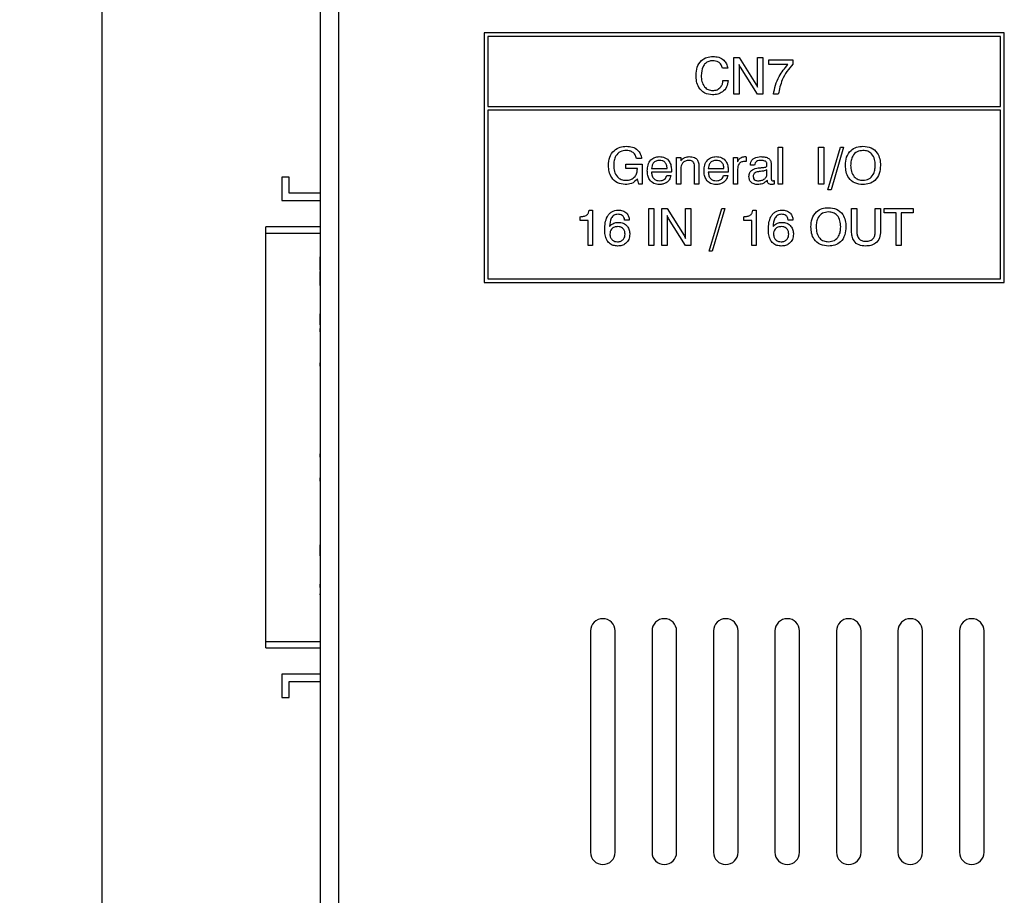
# Model space of a CAD drawing. Header units: millimetres. Extents: x 11 to 190, y 5 to 296.
# Tile 4 of 71: x 57 to 97, y 62 to 98. Entities that reach past the tile are written whole.
import ezdxf

# ---------------------------------------------------------------- set-up
doc = ezdxf.new("R2010")
doc.units = ezdxf.units.MM
doc.header["$PDSIZE"] = -1
doc.layers.add('標註文字', color=4, linetype='Continuous')
doc.styles.add('SLDTEXTSTYLE3', font='txt')
doc.dimstyles.new('SLDDIMSTYLE0', dxfattribs={"dimtxt": 2.5, "dimasz": 2.5, "dimexe": 0, "dimexo": 0.0625, "dimtad": 1, "dimlfac": 2, "dimrnd": 1e-09, "dimzin": 12, "dimdsep": 46, "dimtxsty": 'SLDTEXTSTYLE3', "dimsah": 1, "dimcen": 0.09, "dimadec": 0, "dimazin": 3, "dimtfac": 1, "dimtofl": 0, "dimtmove": 0, "dimatfit": 3, "dimfxl": 1, "dimfrac": 2, "dimtolj": 1, "dimtzin": 12, "dimarcsym": 0})

# ---------------------------------------------------------------- blocks, each defined once
blk = doc.blocks.new('_D')
at = {"layer": 'Defpoints', "color": 0, "transparency": 16777216}
for p in [(69.252, 156.957), (60.375, 51.957), (69.252, 51.957)]:
    blk.add_point(p, dxfattribs=at)
at = {"layer": '標註文字', "color": 0, "lineweight": -2, "transparency": 16777216}
for p, q in [((69.19, 156.957), (60.375, 156.957)), ((60.375, 154.457), (60.375, 54.457)), ((69.19, 51.957), (60.375, 51.957))]:
    blk.add_line(p, q, dxfattribs=at)
at = {"layer": '標註文字', "color": 0, "transparency": 16777216}
for points in [[(59.958, 154.457), (60.792, 154.457), (60.375, 156.957)], [(59.958, 54.457), (60.792, 54.457), (60.375, 51.957)]]:
    blk.add_solid(points, dxfattribs=at)
at = {"layer": '標註文字', "color": 0, "transparency": 16777216, "insert": (57.084, 104.457), "char_height": 2.5, "attachment_point": 2, "rotation": 90, "style": 'SLDTEXTSTYLE3'}
blk.add_mtext('\\A1;210', dxfattribs=at)

msp = doc.modelspace()

# ---------------------------------------------------------------- linework, layer by layer
for p, q in [((69.2524, 156.9574), (69.2524, 60.9574)), ((70.0024, 156.9574), (70.0024, 51.9574)), ((67.7024, 91.4074), (67.7024, 90.4574)), ((68.0024, 91.4074), (67.7024, 91.4074)), ((68.0024, 90.7574), (68.0024, 91.4074)), ((69.2524, 90.7574), (68.0024, 90.7574)), ((67.7024, 90.4574), (69.2524, 90.4574)), ((69.2524, 89.3897), (67.0524, 89.3897)), ((67.0524, 89.1397), (67.0524, 89.3897)), ((67.0524, 72.5251), (67.0524, 89.1397)), ((67.0524, 89.1397), (69.2524, 89.1397)), ((69.2474, 88.1792), (69.2474, 87.9338)), ((69.2474, 88.1792), (69.2524, 88.1792)), ((69.2474, 87.9338), (69.2524, 87.9338)), ((69.2474, 87.9338), (69.2474, 87.6281)), ((69.2474, 87.6281), (69.2524, 87.6281)), ((69.2474, 87.5985), (69.2524, 87.5985)), ((69.2474, 87.5705), (69.2474, 87.2612)), ((69.2474, 87.5705), (69.2524, 87.5705)), ((69.2474, 87.2612), (69.2474, 87.0093)), ((69.2474, 87.2612), (69.2524, 87.2612)), ((69.2474, 87.0093), (69.2524, 87.0093)), ((69.2474, 86.801), (69.2524, 86.801)), ((69.2474, 86.3691), (69.2524, 86.3691)), ((69.2474, 85.9356), (69.2524, 85.9356)), ((69.2474, 85.8487), (69.2524, 85.8487)), ((69.2474, 85.8487), (69.2474, 85.7113)), ((69.2474, 85.7113), (69.2524, 85.7113)), ((69.2474, 85.7113), (69.2474, 85.567)), ((69.2474, 85.567), (69.2524, 85.567)), ((69.2474, 85.567), (69.2474, 85.4068)), ((69.2474, 85.4068), (69.2524, 85.4068)), ((69.2474, 85.2625), (69.2524, 85.2625)), ((69.2474, 85.2625), (69.2474, 85.1183)), ((69.2474, 85.1183), (69.2524, 85.1183)), ((69.2474, 84.926), (69.2524, 84.926)), ((69.2474, 84.4941), (69.2524, 84.4941)), ((69.2474, 84.0606), (69.2524, 84.0606)), ((69.2474, 83.8683), (69.2524, 83.8683)), ((69.2474, 83.8683), (69.2474, 83.7306)), ((69.2474, 83.7306), (69.2524, 83.7306)), ((69.2474, 83.4376), (69.2524, 83.4376)), ((69.2474, 83.1552), (69.2524, 83.1552)), ((69.2474, 83.1151), (69.2524, 83.1151)), ((69.2474, 82.442), (69.2524, 82.442)), ((69.2474, 81.8674), (69.2524, 81.8674)), ((69.2474, 81.3683), (69.2524, 81.3683)), ((69.2474, 81.3523), (69.2524, 81.3523)), ((69.2474, 81.2241), (69.2524, 81.2241)), ((69.2474, 80.7921), (69.2524, 80.7921)), ((69.2474, 80.3587), (69.2524, 80.3587)), ((69.2474, 80.1664), (69.2524, 80.1664)), ((69.2474, 80.1664), (69.2474, 80.0287)), ((69.2474, 80.0287), (69.2524, 80.0287)), ((69.2474, 79.7357), (69.2524, 79.7357)), ((69.2474, 79.4532), (69.2524, 79.4532)), ((69.2474, 79.4132), (69.2524, 79.4132)), ((69.2474, 79.1888), (69.2524, 79.1888)), ((69.2474, 79.1888), (69.2474, 79.0511)), ((69.2474, 79.0511), (69.2524, 79.0511)), ((69.2474, 78.7581), (69.2524, 78.7581)), ((69.2474, 78.4757), (69.2524, 78.4757)), ((69.2474, 78.4356), (69.2524, 78.4356)), ((69.2474, 78.2593), (69.2524, 78.2593)), ((69.2474, 77.8519), (69.2524, 77.8519)), ((69.2474, 77.442), (69.2524, 77.442)), ((69.2474, 77.3138), (69.2524, 77.3138)), ((69.2474, 76.8972), (69.2524, 76.8972)), ((69.2474, 76.5125), (69.2524, 76.5125)), ((69.2474, 76.4577), (69.2524, 76.4577)), ((69.2474, 76.4577), (69.2474, 76.3202)), ((69.2474, 76.3202), (69.2524, 76.3202)), ((69.2474, 76.3202), (69.2474, 76.176)), ((69.2474, 76.176), (69.2524, 76.176)), ((69.2474, 76.176), (69.2474, 76.0157)), ((69.2474, 76.0157), (69.2524, 76.0157)), ((69.2474, 75.9196), (69.2524, 75.9196)), ((69.2474, 75.4877), (69.2524, 75.4877)), ((69.2474, 75.0542), (69.2524, 75.0542)), ((69.2474, 74.8619), (69.2524, 74.8619)), ((69.2474, 74.8619), (69.2474, 74.7224)), ((69.2474, 74.7224), (69.2524, 74.7224)), ((69.2474, 74.4693), (69.2524, 74.4693)), ((69.2474, 74.4292), (69.2524, 74.4292)), ((80.2524, 72.9574), (80.2524, 63.9574)), ((81.2524, 63.9574), (81.2524, 72.9574)), ((82.7524, 72.9574), (82.7524, 63.9574)), ((83.7524, 63.9574), (83.7524, 72.9574)), ((85.2524, 72.9574), (85.2524, 63.9574)), ((86.2524, 63.9574), (86.2524, 72.9574)), ((87.7524, 72.9574), (87.7524, 63.9574)), ((88.7524, 63.9574), (88.7524, 72.9574)), ((90.2524, 72.9574), (90.2524, 63.9574)), ((91.2524, 63.9574), (91.2524, 72.9574)), ((92.7524, 72.9574), (92.7524, 63.9574)), ((93.7524, 63.9574), (93.7524, 72.9574)), ((95.2524, 72.9574), (95.2524, 63.9574)), ((96.2524, 63.9574), (96.2524, 72.9574)), ((67.0524, 72.2751), (67.0524, 72.5251)), ((67.0524, 72.5251), (69.2524, 72.5251)), ((67.0524, 72.2751), (69.2524, 72.2751)), ((67.7024, 71.2074), (67.7024, 70.2574)), ((69.2524, 71.2074), (67.7024, 71.2074)), ((68.0024, 70.2574), (68.0024, 70.9074)), ((68.0024, 70.9074), (69.2524, 70.9074)), ((67.7024, 70.2574), (68.0024, 70.2574))]:
    msp.add_line(p, q)
for centre, start, end in [((80.7524, 72.9574), 0, 180), ((83.2524, 72.9574), 0, 180), ((85.7524, 72.9574), 0, 180), ((88.2524, 72.9574), 0, 180), ((90.7524, 72.9574), 0, 180), ((93.2524, 72.9574), 0, 180), ((95.7524, 72.9574), 0, 180), ((80.7524, 63.9574), 180, 0), ((83.2524, 63.9574), 180, 0), ((85.7524, 63.9574), 180, 0), ((88.2524, 63.9574), 180, 0), ((90.7524, 63.9574), 180, 0), ((93.2524, 63.9574), 180, 0), ((95.7524, 63.9574), 180, 0)]:
    msp.add_arc(centre, 0.5, start, end)
msp.add_open_spline([(69.2474, 74.4693), (69.2474, 74.4617), (69.2474, 74.4481), (69.2474, 74.435), (69.2474, 74.4292)], degree=3, knots=[0, 0, 0, 0, 0.5606208, 1, 1, 1, 1])
at = {"layer": '標註文字'}
for p, q in [((97.0774, 97.2824), (75.9274, 97.2824)), ((75.9274, 97.2824), (75.9274, 87.1324)), ((76.0774, 97.1324), (76.0774, 94.2824)), ((96.9274, 97.1324), (76.0774, 97.1324)), ((96.9274, 94.2824), (96.9274, 97.1324)), ((97.0774, 87.1324), (97.0774, 97.2824)), ((86.0794, 94.7824), (86.0794, 96.2824)), ((86.0794, 96.2824), (86.296, 96.2824)), ((86.296, 96.2824), (86.9769, 95.1929)), ((87.0409, 95.0667), (87.0409, 96.2824)), ((87.0409, 96.2824), (87.2524, 96.2824)), ((87.2524, 96.2824), (87.2524, 94.7824)), ((87.5024, 95.994), (87.5024, 96.1863)), ((87.5024, 96.1863), (88.4832, 96.1863)), ((88.4832, 96.1863), (88.4832, 96.0114)), ((85.8294, 95.8401), (85.6178, 95.8401)), ((86.2909, 95.9982), (86.2909, 94.7824)), ((87.0379, 94.7824), (86.3435, 95.8873)), ((88.278, 95.994), (87.5024, 95.994)), ((85.6371, 95.3401), (85.8486, 95.3401)), ((86.2909, 94.7824), (86.0794, 94.7824)), ((87.2524, 94.7824), (87.0379, 94.7824)), ((87.8871, 94.7824), (87.6947, 94.7824)), ((76.0774, 94.2824), (96.9274, 94.2824)), ((76.0774, 94.1324), (76.0774, 87.2824)), ((96.9274, 94.1324), (76.0774, 94.1324)), ((96.9274, 87.2824), (96.9274, 94.1324)), ((87.8871, 92.6324), (88.0601, 92.6324)), ((87.8871, 91.1324), (87.8871, 92.6324)), ((88.0601, 92.6324), (88.0601, 91.1324)), ((89.5217, 91.1324), (89.5217, 92.6324)), ((89.5217, 92.6324), (89.7332, 92.6324)), ((89.7332, 92.6324), (89.7332, 91.1324)), ((89.9063, 90.9016), (90.4114, 92.6324)), ((90.5409, 92.6324), (90.0307, 90.9016)), ((90.4114, 92.6324), (90.5409, 92.6324)), ((82.3294, 92.1709), (82.1178, 92.1709)), ((83.7524, 91.1324), (83.7524, 92.2093)), ((83.7524, 92.2093), (83.9177, 92.2093)), ((83.9177, 92.2093), (83.9177, 92.0705)), ((86.0601, 91.1324), (86.0601, 92.2093)), ((86.0601, 92.2093), (86.2275, 92.2093)), ((86.2275, 92.2093), (86.2275, 92.0309)), ((86.5794, 92.2427), (86.5794, 92.0534)), ((81.6872, 91.767), (81.6872, 91.9401)), ((81.6872, 91.9401), (82.3486, 91.9401)), ((82.1563, 91.767), (81.6872, 91.767)), ((82.1563, 91.7484), (82.1563, 91.767)), ((82.3486, 91.9401), (82.3486, 91.1324)), ((82.7332, 91.767), (83.3678, 91.767)), ((83.9255, 91.7577), (83.9255, 91.1324)), ((84.4832, 91.1324), (84.4832, 91.8079)), ((84.6563, 91.844), (84.6563, 91.1324)), ((85.0409, 91.767), (85.6755, 91.767)), ((86.2332, 91.7418), (86.2332, 91.1324)), ((86.7524, 91.9016), (86.7524, 91.9095)), ((86.9255, 91.9016), (86.7524, 91.9016)), ((87.4255, 91.5405), (87.4255, 91.7063)), ((87.5986, 91.9269), (87.5986, 91.3836)), ((82.2146, 91.1324), (82.1683, 91.3415)), ((83.537, 91.6132), (82.7341, 91.6132)), ((83.3486, 91.4786), (83.5217, 91.4786)), ((85.8447, 91.6132), (85.0418, 91.6132)), ((85.6563, 91.4786), (85.8294, 91.4786)), ((82.3486, 91.1324), (82.2146, 91.1324)), ((83.9255, 91.1324), (83.7524, 91.1324)), ((84.6563, 91.1324), (84.4832, 91.1324)), ((86.2332, 91.1324), (86.0601, 91.1324)), ((87.4414, 91.2754), (87.4414, 91.2821)), ((87.714, 91.2733), (87.714, 91.1285)), ((88.0601, 91.1324), (87.8871, 91.1324)), ((89.7332, 91.1324), (89.5217, 91.1324)), ((90.0307, 90.9016), (89.9063, 90.9016)), ((82.6178, 88.6324), (82.6178, 90.1324)), ((82.6178, 90.1324), (82.8294, 90.1324)), ((82.8294, 90.1324), (82.8294, 88.6324)), ((83.1563, 88.6324), (83.1563, 90.1324)), ((83.1563, 90.1324), (83.3729, 90.1324)), ((83.3729, 90.1324), (84.0538, 89.0429)), ((84.1178, 88.9167), (84.1178, 90.1324)), ((84.1178, 90.1324), (84.3294, 90.1324)), ((84.3294, 90.1324), (84.3294, 88.6324)), ((85.0794, 88.4016), (85.5845, 90.1324)), ((85.714, 90.1324), (85.2038, 88.4016)), ((85.5845, 90.1324), (85.714, 90.1324)), ((90.8678, 89.2144), (90.8678, 90.1324)), ((90.8678, 90.1324), (91.0794, 90.1324)), ((91.0794, 90.1324), (91.0794, 89.2123)), ((91.8294, 89.2123), (91.8294, 90.1324)), ((91.8294, 90.1324), (92.0409, 90.1324)), ((92.0409, 90.1324), (92.0409, 89.2144)), ((92.1947, 89.9593), (92.1947, 90.1324)), ((92.1947, 90.1324), (93.3678, 90.1324)), ((93.3678, 90.1324), (93.3678, 89.9593)), ((79.8294, 89.6516), (79.8294, 89.8055)), ((80.1999, 90.0747), (80.3294, 90.0747)), ((80.3294, 90.0747), (80.3294, 88.6324)), ((83.3678, 89.8482), (83.3678, 88.6324)), ((84.1148, 88.6324), (83.4204, 89.7373)), ((86.4832, 89.6516), (86.4832, 89.8055)), ((86.8537, 90.0747), (86.9832, 90.0747)), ((86.9832, 90.0747), (86.9832, 88.6324)), ((92.6755, 89.9593), (92.1947, 89.9593)), ((92.6755, 88.6324), (92.6755, 89.9593)), ((93.3678, 89.9593), (92.8871, 89.9593)), ((92.8871, 89.9593), (92.8871, 88.6324)), ((80.1563, 89.6516), (79.8294, 89.6516)), ((80.1563, 88.6324), (80.1563, 89.6516)), ((81.8294, 89.6709), (81.6371, 89.6709)), ((86.8101, 89.6516), (86.4832, 89.6516)), ((86.8101, 88.6324), (86.8101, 89.6516)), ((88.4832, 89.6709), (88.2909, 89.6709)), ((80.3294, 88.6324), (80.1563, 88.6324)), ((82.8294, 88.6324), (82.6178, 88.6324)), ((83.3678, 88.6324), (83.1563, 88.6324)), ((84.3294, 88.6324), (84.1148, 88.6324)), ((86.9832, 88.6324), (86.8101, 88.6324)), ((92.8871, 88.6324), (92.6755, 88.6324)), ((85.2038, 88.4016), (85.0794, 88.4016)), ((76.0774, 87.2824), (96.9274, 87.2824)), ((75.9274, 87.1324), (97.0774, 87.1324))]:
    msp.add_line(p, q, dxfattribs=at)
for points, knots in [([(84.5409, 95.5652), (84.5483, 95.6736), (84.5632, 95.8898), (84.7314, 96.1536), (84.9752, 96.3022), (85.1453, 96.3146), (85.2305, 96.3209)], [0, 0, 0, 0, 0.2805562, 0.5596713, 0.7795127, 1, 1, 1, 1]), ([(85.2173, 96.1478), (85.1631, 96.1438), (85.055, 96.1358), (84.9129, 96.0479), (84.7741, 95.8532), (84.7614, 95.669), (84.7524, 95.5399)], [0, 0, 0, 0, 0.1871345, 0.3737909, 0.5608506, 1, 1, 1, 1]), ([(85.6178, 95.8401), (85.6039, 95.8903), (85.576, 95.9906), (85.4347, 96.1256), (85.2997, 96.1394), (85.2173, 96.1478)], [0, 0, 0, 0, 0.2809599, 0.5610692, 1, 1, 1, 1]), ([(85.2305, 96.3209), (85.3101, 96.3155), (85.4691, 96.3047), (85.667, 96.1914), (85.7937, 96.0249), (85.8175, 95.9017), (85.8294, 95.8401)], [0, 0, 0, 0, 0.2804322, 0.5598716, 0.7797609, 1, 1, 1, 1]), ([(86.3435, 95.8873), (86.3323, 95.9073), (86.3123, 95.9431), (86.2974, 95.9813), (86.2909, 95.9982)], [0, 0, 0, 0, 0.5599377, 1, 1, 1, 1]), ([(87.6947, 94.7824), (87.7176, 94.908), (87.7634, 95.1593), (87.9425, 95.5833), (88.1508, 95.8382), (88.278, 95.994)], [0, 0, 0, 0, 0.2801969, 0.5603435, 1, 1, 1, 1]), ([(88.4832, 96.0114), (88.398, 95.9135), (88.2277, 95.7179), (87.9989, 95.3099), (87.9295, 94.9824), (87.8871, 94.7824)], [0, 0, 0, 0, 0.28029153, 0.56050927, 1, 1, 1, 1]), ([(85.2152, 94.7632), (85.1032, 94.775), (84.8796, 94.7987), (84.6508, 95.0345), (84.5531, 95.304), (84.545, 95.478), (84.5409, 95.5652)], [0, 0, 0, 0, 0.2794271, 0.5580263, 0.7787382, 1, 1, 1, 1]), ([(84.7524, 95.5399), (84.7569, 95.4597), (84.7658, 95.2996), (84.8665, 95.0953), (85.0291, 94.9561), (85.1558, 94.9429), (85.2191, 94.9363)], [0, 0, 0, 0, 0.28094079, 0.5606932, 0.78028191, 1, 1, 1, 1]), ([(85.8486, 95.3401), (85.8357, 95.2507), (85.81, 95.072), (85.6368, 94.8772), (85.4264, 94.7762), (85.2856, 94.7675), (85.2152, 94.7632)], [0, 0, 0, 0, 0.2798315, 0.5589253, 0.7792295, 1, 1, 1, 1]), ([(85.2191, 94.9363), (85.2801, 94.9418), (85.4019, 94.9528), (85.5421, 95.0598), (85.6211, 95.1974), (85.6317, 95.2925), (85.6371, 95.3401)], [0, 0, 0, 0, 0.2799749, 0.559244, 0.779377, 1, 1, 1, 1]), ([(86.9769, 95.1929), (86.9906, 95.1702), (87.0151, 95.1297), (87.033, 95.0859), (87.0409, 95.0667)], [0, 0, 0, 0, 0.5600539, 1, 1, 1, 1]), ([(80.9832, 91.8899), (80.991, 92.0034), (81.0064, 92.2298), (81.1875, 92.5039), (81.4461, 92.6524), (81.624, 92.6647), (81.7131, 92.6709)], [0, 0, 0, 0, 0.2805161, 0.5594886, 0.7793993, 1, 1, 1, 1]), ([(81.7065, 92.4978), (81.6214, 92.4896), (81.4518, 92.4733), (81.2757, 92.2963), (81.2039, 92.0909), (81.1978, 91.959), (81.1947, 91.8929)], [0, 0, 0, 0, 0.27965851, 0.55801096, 0.77870221, 1, 1, 1, 1]), ([(82.1178, 92.1709), (82.104, 92.2236), (82.0765, 92.3288), (81.964, 92.4381), (81.8338, 92.4908), (81.7489, 92.4955), (81.7065, 92.4978)], [0, 0, 0, 0, 0.2799392, 0.5590024, 0.7792865, 1, 1, 1, 1]), ([(81.7131, 92.6709), (81.7952, 92.6653), (81.9592, 92.6542), (82.1628, 92.5348), (82.2893, 92.3606), (82.316, 92.2342), (82.3294, 92.1709)], [0, 0, 0, 0, 0.2803724, 0.559606, 0.7795705, 1, 1, 1, 1]), ([(90.6178, 91.892), (90.6248, 92.0043), (90.6388, 92.2281), (90.8104, 92.5045), (91.0666, 92.6529), (91.2427, 92.6649), (91.3309, 92.6709)], [0, 0, 0, 0, 0.2806634, 0.5595965, 0.7794213, 1, 1, 1, 1]), ([(91.3309, 92.4978), (91.2468, 92.4887), (91.0788, 92.4706), (90.9092, 92.2911), (90.8382, 92.0882), (90.8323, 91.9575), (90.8294, 91.892)], [0, 0, 0, 0, 0.2793169, 0.5578736, 0.778674, 1, 1, 1, 1]), ([(91.3309, 92.6709), (91.4435, 92.6611), (91.6683, 92.6415), (91.9166, 92.4245), (92.0274, 92.1553), (92.0364, 91.9799), (92.0409, 91.892)], [0, 0, 0, 0, 0.2799515, 0.5584663, 0.7789161, 1, 1, 1, 1]), ([(91.8294, 91.892), (91.8248, 91.9751), (91.8158, 92.1407), (91.7084, 92.3541), (91.5273, 92.4818), (91.3964, 92.4925), (91.3309, 92.4978)], [0, 0, 0, 0, 0.2809426, 0.5602679, 0.779774, 1, 1, 1, 1]), ([(82.5601, 91.6691), (82.5646, 91.7494), (82.5735, 91.9095), (82.6826, 92.1133), (82.8594, 92.233), (82.9857, 92.2429), (83.049, 92.2478)], [0, 0, 0, 0, 0.28086554, 0.56010897, 0.77967991, 1, 1, 1, 1]), ([(83.0559, 92.094), (83.0075, 92.09), (82.9108, 92.0821), (82.8013, 91.9927), (82.7483, 91.8794), (82.7383, 91.8045), (82.7332, 91.767)], [0, 0, 0, 0, 0.2799455, 0.5583961, 0.778927, 1, 1, 1, 1]), ([(83.049, 92.2478), (83.1284, 92.241), (83.2868, 92.2275), (83.4588, 92.0706), (83.5321, 91.8798), (83.538, 91.7564), (83.5409, 91.6946)], [0, 0, 0, 0, 0.2799476, 0.5582714, 0.7787936, 1, 1, 1, 1]), ([(83.3678, 91.767), (83.3645, 91.8152), (83.358, 91.9111), (83.2817, 92.0288), (83.1691, 92.0872), (83.0937, 92.0917), (83.0559, 92.094)], [0, 0, 0, 0, 0.2806732, 0.5593502, 0.7792403, 1, 1, 1, 1]), ([(83.9177, 92.0705), (83.9417, 92.1005), (83.9898, 92.1604), (84.1096, 92.2337), (84.2087, 92.2425), (84.2693, 92.2478)], [0, 0, 0, 0, 0.28058853, 0.56078601, 1, 1, 1, 1]), ([(84.2581, 92.094), (84.2076, 92.0904), (84.1068, 92.0832), (83.9878, 91.9959), (83.9321, 91.8762), (83.9277, 91.7973), (83.9255, 91.7577)], [0, 0, 0, 0, 0.2804163, 0.5589097, 0.7790509, 1, 1, 1, 1]), ([(84.4832, 91.8079), (84.4827, 91.8819), (84.4821, 91.9744), (84.4117, 92.0569), (84.3471, 92.0889), (84.2937, 92.0919), (84.2581, 92.094)], [0, 0, 0, 0, 0.4986213, 0.6238522, 0.7492806, 1, 1, 1, 1]), ([(84.2693, 92.2478), (84.3419, 92.243), (84.4433, 92.2362), (84.5566, 92.1697), (84.591, 92.1244), (84.6082, 92.1018)], [0, 0, 0, 0, 0.5589656, 0.7795525, 1, 1, 1, 1]), ([(84.6082, 92.1018), (84.6264, 92.0554), (84.6591, 91.9723), (84.6571, 91.8833), (84.6563, 91.844)], [0, 0, 0, 0, 0.5575008, 1, 1, 1, 1]), ([(84.8678, 91.6691), (84.8723, 91.7494), (84.8812, 91.9095), (84.9903, 92.1133), (85.1671, 92.233), (85.2934, 92.2429), (85.3567, 92.2478)], [0, 0, 0, 0, 0.2808655, 0.560109, 0.7796799, 1, 1, 1, 1]), ([(85.3636, 92.094), (85.3152, 92.09), (85.2185, 92.0821), (85.109, 91.9927), (85.056, 91.8794), (85.0459, 91.8045), (85.0409, 91.767)], [0, 0, 0, 0, 0.2799455, 0.5583961, 0.778927, 1, 1, 1, 1]), ([(85.3567, 92.2478), (85.4361, 92.241), (85.5945, 92.2275), (85.7665, 92.0706), (85.8398, 91.8798), (85.8457, 91.7564), (85.8486, 91.6946)], [0, 0, 0, 0, 0.2799476, 0.5582714, 0.7787936, 1, 1, 1, 1]), ([(85.6755, 91.767), (85.6722, 91.8152), (85.6657, 91.9111), (85.5893, 92.0288), (85.4768, 92.0872), (85.4014, 92.0917), (85.3636, 92.094)], [0, 0, 0, 0, 0.2806732, 0.5593502, 0.7792403, 1, 1, 1, 1]), ([(86.2275, 92.0309), (86.2434, 92.0646), (86.2751, 92.1321), (86.3746, 92.2286), (86.4719, 92.2405), (86.5313, 92.2478)], [0, 0, 0, 0, 0.281482, 0.562056, 1, 1, 1, 1]), ([(86.5313, 92.2478), (86.5404, 92.248), (86.5567, 92.2485), (86.5724, 92.2445), (86.5794, 92.2427)], [0, 0, 0, 0, 0.5606208, 1, 1, 1, 1]), ([(86.7524, 91.9095), (86.7553, 91.948), (86.7611, 92.0249), (86.823, 92.1259), (86.9576, 92.2296), (87.0887, 92.2403), (87.1806, 92.2478)], [0, 0, 0, 0, 0.1872373, 0.3740839, 0.5612417, 1, 1, 1, 1]), ([(87.1821, 92.094), (87.1194, 92.0905), (87.0408, 92.0861), (86.9685, 92.0291), (86.9327, 91.9786), (86.9284, 91.9324), (86.9255, 91.9016)], [0, 0, 0, 0, 0.4986761, 0.6244276, 0.7500478, 1, 1, 1, 1]), ([(87.1806, 92.2478), (87.2368, 92.2457), (87.3489, 92.2415), (87.5027, 92.186), (87.5899, 92.0604), (87.5957, 91.9715), (87.5986, 91.9269)], [0, 0, 0, 0, 0.2814104, 0.5607812, 0.7795985, 1, 1, 1, 1]), ([(87.4273, 91.9368), (87.4264, 91.9505), (87.4247, 91.978), (87.4083, 92.0167), (87.38, 92.0474), (87.3081, 92.0891), (87.2381, 92.0918), (87.1821, 92.094)], [0, 0, 0, 0, 0.12532507, 0.25052201, 0.37567535, 0.50103047, 1, 1, 1, 1]), ([(81.6641, 91.1132), (81.5549, 91.126), (81.3364, 91.1517), (81.1095, 91.3756), (80.9974, 91.6338), (80.988, 91.8045), (80.9832, 91.8899)], [0, 0, 0, 0, 0.2792691, 0.5584212, 0.7789633, 1, 1, 1, 1]), ([(81.1947, 91.8929), (81.1991, 91.8098), (81.2079, 91.6439), (81.317, 91.4314), (81.4973, 91.3025), (81.6283, 91.2917), (81.6938, 91.2863)], [0, 0, 0, 0, 0.2809606, 0.56031281, 0.77984558, 1, 1, 1, 1]), ([(81.6938, 91.2863), (81.7632, 91.292), (81.9017, 91.3034), (82.0623, 91.4249), (82.1457, 91.5855), (82.1528, 91.6941), (82.1563, 91.7484)], [0, 0, 0, 0, 0.2802007, 0.5591685, 0.7792493, 1, 1, 1, 1]), ([(83.5409, 91.6946), (83.5411, 91.6794), (83.5415, 91.6521), (83.5384, 91.6251), (83.537, 91.6132)], [0, 0, 0, 0, 0.5601637, 1, 1, 1, 1]), ([(85.8486, 91.6946), (85.8488, 91.6794), (85.8492, 91.6521), (85.8461, 91.6251), (85.8447, 91.6132)], [0, 0, 0, 0, 0.5601637, 1, 1, 1, 1]), ([(86.5352, 92.0555), (86.4884, 92.0524), (86.3952, 92.0463), (86.286, 91.9634), (86.2385, 91.8512), (86.235, 91.7783), (86.2332, 91.7418)], [0, 0, 0, 0, 0.2805484, 0.5586388, 0.7788693, 1, 1, 1, 1]), ([(86.5794, 92.0534), (86.5711, 92.0543), (86.5565, 92.0559), (86.5417, 92.0556), (86.5352, 92.0555)], [0, 0, 0, 0, 0.5597857, 1, 1, 1, 1]), ([(86.6947, 91.4425), (86.6999, 91.4966), (86.7102, 91.6044), (86.8555, 91.7471), (86.9917, 91.7714), (87.0752, 91.7863)], [0, 0, 0, 0, 0.2801349, 0.5590752, 1, 1, 1, 1]), ([(87.0752, 91.7863), (87.0993, 91.7887), (87.1424, 91.793), (87.1854, 91.7977), (87.2044, 91.7998)], [0, 0, 0, 0, 0.5599988, 1, 1, 1, 1]), ([(87.4255, 91.7063), (87.3776, 91.69), (87.292, 91.6607), (87.2022, 91.65), (87.1626, 91.6453)], [0, 0, 0, 0, 0.5593166, 1, 1, 1, 1]), ([(87.2044, 91.7998), (87.2366, 91.8026), (87.2942, 91.8076), (87.3506, 91.8201), (87.3753, 91.8256)], [0, 0, 0, 0, 0.56044169, 1, 1, 1, 1]), ([(87.3753, 91.8256), (87.3831, 91.8288), (87.3985, 91.8351), (87.4184, 91.8524), (87.4268, 91.8891), (87.4271, 91.9171), (87.4273, 91.9368)], [0, 0, 0, 0, 0.1867661, 0.3725942, 0.5589868, 1, 1, 1, 1]), ([(91.3309, 91.1132), (91.2181, 91.1231), (90.993, 91.1428), (90.744, 91.3592), (90.6318, 91.6284), (90.6225, 91.8041), (90.6178, 91.892)], [0, 0, 0, 0, 0.279978, 0.5585458, 0.7789317, 1, 1, 1, 1]), ([(90.8294, 91.892), (90.8339, 91.8087), (90.843, 91.6427), (90.9527, 91.43), (91.1339, 91.3018), (91.2651, 91.2914), (91.3309, 91.2863)], [0, 0, 0, 0, 0.2809194, 0.560214, 0.7797421, 1, 1, 1, 1]), ([(91.3309, 91.2863), (91.4147, 91.2954), (91.5823, 91.3138), (91.7504, 91.494), (91.8204, 91.6964), (91.8264, 91.8268), (91.8294, 91.892)], [0, 0, 0, 0, 0.2792773, 0.5578606, 0.7786684, 1, 1, 1, 1]), ([(92.0409, 91.892), (92.0338, 91.78), (92.0197, 91.5568), (91.8501, 91.2801), (91.5945, 91.1314), (91.4189, 91.1193), (91.3309, 91.1132)], [0, 0, 0, 0, 0.2806788, 0.5596167, 0.7794083, 1, 1, 1, 1]), ([(82.1683, 91.3415), (82.0881, 91.2665), (81.9445, 91.1321), (81.75, 91.119), (81.6641, 91.1132)], [0, 0, 0, 0, 0.5581977, 1, 1, 1, 1]), ([(83.0469, 91.1132), (82.9681, 91.1211), (82.8107, 91.137), (82.645, 91.2971), (82.5694, 91.485), (82.5632, 91.6077), (82.5601, 91.6691)], [0, 0, 0, 0, 0.2795804, 0.5583186, 0.7788834, 1, 1, 1, 1]), ([(82.7341, 91.6132), (82.7381, 91.5628), (82.7462, 91.4624), (82.8247, 91.339), (82.9411, 91.2745), (83.0202, 91.2695), (83.0598, 91.267)], [0, 0, 0, 0, 0.2806679, 0.5595209, 0.7793716, 1, 1, 1, 1]), ([(83.5217, 91.4786), (83.505, 91.4189), (83.4717, 91.2996), (83.3393, 91.1806), (83.1917, 91.1211), (83.0952, 91.1158), (83.0469, 91.1132)], [0, 0, 0, 0, 0.2796217, 0.5589318, 0.7792497, 1, 1, 1, 1]), ([(83.0598, 91.267), (83.0964, 91.2693), (83.1695, 91.2739), (83.262, 91.3226), (83.3243, 91.3956), (83.3405, 91.4509), (83.3486, 91.4786)], [0, 0, 0, 0, 0.28028514, 0.55970932, 0.77969695, 1, 1, 1, 1]), ([(85.3546, 91.1132), (85.2758, 91.1211), (85.1184, 91.137), (84.9527, 91.2971), (84.8771, 91.485), (84.8709, 91.6077), (84.8678, 91.6691)], [0, 0, 0, 0, 0.2795804, 0.5583186, 0.7788834, 1, 1, 1, 1]), ([(85.0418, 91.6132), (85.0458, 91.5628), (85.0539, 91.4624), (85.1324, 91.339), (85.2488, 91.2745), (85.3279, 91.2695), (85.3675, 91.267)], [0, 0, 0, 0, 0.2806679, 0.5595209, 0.7793716, 1, 1, 1, 1]), ([(85.8294, 91.4786), (85.8127, 91.4189), (85.7794, 91.2996), (85.647, 91.1806), (85.4994, 91.1211), (85.4029, 91.1158), (85.3546, 91.1132)], [0, 0, 0, 0, 0.2796217, 0.5589318, 0.7792497, 1, 1, 1, 1]), ([(85.3675, 91.267), (85.4041, 91.2693), (85.4772, 91.2739), (85.5697, 91.3226), (85.632, 91.3956), (85.6482, 91.4509), (85.6563, 91.4786)], [0, 0, 0, 0, 0.2802851, 0.5597093, 0.779697, 1, 1, 1, 1]), ([(87.0523, 91.1132), (87.0006, 91.1165), (86.8976, 91.1231), (86.7706, 91.2026), (86.7029, 91.3209), (86.6975, 91.4019), (86.6947, 91.4425)], [0, 0, 0, 0, 0.2806313, 0.5595202, 0.7793791, 1, 1, 1, 1]), ([(87.0637, 91.6324), (87.0359, 91.6268), (86.9804, 91.6157), (86.9081, 91.5763), (86.8716, 91.5094), (86.8691, 91.4646), (86.8678, 91.4422)], [0, 0, 0, 0, 0.280926, 0.5600866, 0.7795002, 1, 1, 1, 1]), ([(86.8678, 91.4422), (86.8704, 91.4132), (86.8755, 91.3554), (86.9524, 91.2762), (87.0275, 91.2705), (87.0734, 91.267)], [0, 0, 0, 0, 0.2807914, 0.5603123, 1, 1, 1, 1]), ([(87.1626, 91.6453), (87.1441, 91.6431), (87.1111, 91.6391), (87.0782, 91.6345), (87.0637, 91.6324)], [0, 0, 0, 0, 0.5599935, 1, 1, 1, 1]), ([(87.0734, 91.267), (87.12, 91.27), (87.2132, 91.276), (87.3304, 91.337), (87.4127, 91.4301), (87.4213, 91.5037), (87.4255, 91.5405)], [0, 0, 0, 0, 0.2808053, 0.5606765, 0.7804145, 1, 1, 1, 1]), ([(87.5986, 91.3836), (87.5984, 91.3572), (87.5983, 91.3241), (87.6127, 91.2868), (87.6337, 91.2692), (87.6537, 91.2679), (87.6671, 91.267)], [0, 0, 0, 0, 0.5009691, 0.6263269, 0.7510016, 1, 1, 1, 1]), ([(87.4414, 91.2821), (87.3776, 91.2289), (87.2635, 91.134), (87.1169, 91.1196), (87.0523, 91.1132)], [0, 0, 0, 0, 0.5597501, 1, 1, 1, 1]), ([(87.6142, 91.1132), (87.5887, 91.1143), (87.538, 91.1166), (87.4738, 91.1549), (87.4444, 91.2156), (87.4424, 91.2555), (87.4414, 91.2754)], [0, 0, 0, 0, 0.2807975, 0.5591574, 0.7791084, 1, 1, 1, 1]), ([(87.714, 91.1285), (87.6956, 91.1237), (87.6629, 91.1152), (87.6291, 91.1138), (87.6142, 91.1132)], [0, 0, 0, 0, 0.5599401, 1, 1, 1, 1]), ([(87.6671, 91.267), (87.6759, 91.2678), (87.6916, 91.2692), (87.7071, 91.2721), (87.714, 91.2733)], [0, 0, 0, 0, 0.55976454, 1, 1, 1, 1]), ([(89.214, 89.392), (89.221, 89.5043), (89.235, 89.7281), (89.4066, 90.0045), (89.6628, 90.1529), (89.8388, 90.1649), (89.927, 90.1709)], [0, 0, 0, 0, 0.28066345, 0.55959654, 0.77942135, 1, 1, 1, 1]), ([(89.927, 90.1709), (90.0397, 90.1611), (90.2644, 90.1415), (90.5127, 89.9245), (90.6235, 89.6553), (90.6325, 89.4799), (90.6371, 89.392)], [0, 0, 0, 0, 0.2799515, 0.5584663, 0.7789161, 1, 1, 1, 1]), ([(79.8294, 89.8055), (79.8771, 89.8079), (79.9724, 89.8126), (80.1011, 89.862), (80.1802, 89.963), (80.1933, 90.0374), (80.1999, 90.0747)], [0, 0, 0, 0, 0.2810491, 0.5603073, 0.779643, 1, 1, 1, 1]), ([(80.8294, 89.2799), (80.8327, 89.3704), (80.8393, 89.5512), (80.9067, 89.7721), (81.0081, 89.9224), (81.1465, 90.045), (81.2841, 90.0629), (81.3756, 90.0747)], [0, 0, 0, 0, 0.2509503, 0.5012387, 0.6266538, 0.7518901, 1, 1, 1, 1]), ([(81.3708, 89.9016), (81.314, 89.895), (81.2284, 89.8851), (81.1417, 89.8102), (81.0473, 89.6699), (81.0331, 89.5272), (81.0217, 89.4131)], [0, 0, 0, 0, 0.2489115, 0.374371, 0.5000046, 1, 1, 1, 1]), ([(81.6371, 89.6709), (81.6311, 89.7076), (81.6191, 89.7809), (81.5476, 89.8623), (81.4578, 89.8976), (81.3999, 89.9003), (81.3708, 89.9016)], [0, 0, 0, 0, 0.28025465, 0.5587217, 0.77908267, 1, 1, 1, 1]), ([(81.3756, 90.0747), (81.4396, 90.0707), (81.567, 90.0625), (81.7244, 89.9646), (81.8098, 89.8202), (81.8228, 89.7207), (81.8294, 89.6709)], [0, 0, 0, 0, 0.2805064, 0.5593699, 0.7793493, 1, 1, 1, 1]), ([(83.4204, 89.7373), (83.4092, 89.7573), (83.3892, 89.7931), (83.3744, 89.8313), (83.3678, 89.8482)], [0, 0, 0, 0, 0.5599377, 1, 1, 1, 1]), ([(86.4832, 89.8055), (86.531, 89.8079), (86.6262, 89.8126), (86.7549, 89.862), (86.834, 89.963), (86.8471, 90.0374), (86.8537, 90.0747)], [0, 0, 0, 0, 0.2810491, 0.5603073, 0.779643, 1, 1, 1, 1]), ([(87.4832, 89.2799), (87.4865, 89.3704), (87.4931, 89.5512), (87.5606, 89.7721), (87.6619, 89.9224), (87.8003, 90.045), (87.938, 90.0629), (88.0295, 90.0747)], [0, 0, 0, 0, 0.2509503, 0.5012387, 0.6266538, 0.7518901, 1, 1, 1, 1]), ([(88.0247, 89.9016), (87.9678, 89.895), (87.8823, 89.8851), (87.7955, 89.8102), (87.7012, 89.6699), (87.6869, 89.5272), (87.6755, 89.4131)], [0, 0, 0, 0, 0.2489115, 0.374371, 0.5000046, 1, 1, 1, 1]), ([(88.2909, 89.6709), (88.2849, 89.7076), (88.273, 89.7809), (88.2015, 89.8623), (88.1117, 89.8976), (88.0537, 89.9003), (88.0247, 89.9016)], [0, 0, 0, 0, 0.2802547, 0.5587217, 0.7790827, 1, 1, 1, 1]), ([(88.0295, 90.0747), (88.0934, 90.0707), (88.2209, 90.0625), (88.3782, 89.9646), (88.4637, 89.8202), (88.4767, 89.7207), (88.4832, 89.6709)], [0, 0, 0, 0, 0.2805064, 0.5593699, 0.7793493, 1, 1, 1, 1]), ([(89.927, 89.9978), (89.8429, 89.9887), (89.6749, 89.9706), (89.5053, 89.7911), (89.4343, 89.5882), (89.4285, 89.4575), (89.4255, 89.392)], [0, 0, 0, 0, 0.2793169, 0.5578736, 0.778674, 1, 1, 1, 1]), ([(90.4255, 89.392), (90.421, 89.4751), (90.4119, 89.6407), (90.3046, 89.8541), (90.1234, 89.9818), (89.9926, 89.9925), (89.927, 89.9978)], [0, 0, 0, 0, 0.2809426, 0.5602679, 0.779774, 1, 1, 1, 1]), ([(81.0217, 89.4131), (81.0777, 89.4656), (81.178, 89.5598), (81.3141, 89.5701), (81.3741, 89.5747)], [0, 0, 0, 0, 0.5584489, 1, 1, 1, 1]), ([(81.3591, 89.4016), (81.3121, 89.3984), (81.2183, 89.3918), (81.1052, 89.3153), (81.0467, 89.2066), (81.0418, 89.1329), (81.0394, 89.0961)], [0, 0, 0, 0, 0.2805061, 0.5592555, 0.7792755, 1, 1, 1, 1]), ([(81.6563, 89.0979), (81.6526, 89.1429), (81.6454, 89.2327), (81.5678, 89.3374), (81.4648, 89.3941), (81.3944, 89.3991), (81.3591, 89.4016)], [0, 0, 0, 0, 0.2802694, 0.5592761, 0.7793435, 1, 1, 1, 1]), ([(81.3741, 89.5747), (81.4454, 89.5683), (81.5877, 89.5556), (81.7503, 89.4283), (81.8374, 89.2643), (81.8449, 89.1528), (81.8486, 89.097)], [0, 0, 0, 0, 0.2799954, 0.5591162, 0.7792992, 1, 1, 1, 1]), ([(87.6755, 89.4131), (87.7316, 89.4656), (87.8319, 89.5598), (87.9679, 89.5701), (88.028, 89.5747)], [0, 0, 0, 0, 0.55844894, 1, 1, 1, 1]), ([(88.013, 89.4016), (87.9659, 89.3984), (87.8722, 89.3918), (87.759, 89.3153), (87.7005, 89.2066), (87.6957, 89.1329), (87.6932, 89.0961)], [0, 0, 0, 0, 0.2805061, 0.5592555, 0.7792755, 1, 1, 1, 1]), ([(88.3101, 89.0979), (88.3065, 89.1429), (88.2992, 89.2327), (88.2216, 89.3374), (88.1187, 89.3941), (88.0482, 89.3991), (88.013, 89.4016)], [0, 0, 0, 0, 0.2802694, 0.5592761, 0.7793435, 1, 1, 1, 1]), ([(88.028, 89.5747), (88.0992, 89.5683), (88.2415, 89.5556), (88.4042, 89.4283), (88.4913, 89.2643), (88.4987, 89.1528), (88.5024, 89.097)], [0, 0, 0, 0, 0.2799954, 0.5591162, 0.7792992, 1, 1, 1, 1]), ([(89.927, 88.6132), (89.8142, 88.6231), (89.5892, 88.6428), (89.3401, 88.8592), (89.2279, 89.1284), (89.2186, 89.3041), (89.214, 89.392)], [0, 0, 0, 0, 0.279978, 0.5585458, 0.7789317, 1, 1, 1, 1]), ([(89.4255, 89.392), (89.4301, 89.3087), (89.4391, 89.1427), (89.5488, 88.93), (89.73, 88.8018), (89.8613, 88.7914), (89.927, 88.7863)], [0, 0, 0, 0, 0.28091937, 0.56021403, 0.77974211, 1, 1, 1, 1]), ([(89.927, 88.7863), (90.0109, 88.7954), (90.1784, 88.8138), (90.3466, 88.994), (90.4166, 89.1964), (90.4225, 89.3268), (90.4255, 89.392)], [0, 0, 0, 0, 0.2792773, 0.5578606, 0.7786684, 1, 1, 1, 1]), ([(90.6371, 89.392), (90.63, 89.28), (90.6159, 89.0568), (90.4462, 88.7801), (90.1907, 88.6314), (90.015, 88.6193), (89.927, 88.6132)], [0, 0, 0, 0, 0.2806788, 0.5596167, 0.7794083, 1, 1, 1, 1]), ([(81.3549, 88.6132), (81.2947, 88.6172), (81.1745, 88.6254), (81.0121, 88.7163), (80.8973, 88.8726), (80.8373, 89.0679), (80.832, 89.2092), (80.8294, 89.2799)], [0, 0, 0, 0, 0.18674031, 0.37286382, 0.55927148, 0.77938882, 1, 1, 1, 1]), ([(81.0394, 89.0961), (81.0433, 89.0493), (81.0511, 88.9559), (81.1344, 88.8485), (81.243, 88.7931), (81.3162, 88.7885), (81.3528, 88.7863)], [0, 0, 0, 0, 0.2801448, 0.5590154, 0.7792136, 1, 1, 1, 1]), ([(81.3528, 88.7863), (81.3989, 88.7904), (81.4909, 88.7988), (81.5949, 88.883), (81.6493, 88.9897), (81.654, 89.0618), (81.6563, 89.0979)], [0, 0, 0, 0, 0.279982, 0.5590301, 0.7792479, 1, 1, 1, 1]), ([(81.8486, 89.097), (81.8417, 89.0239), (81.828, 88.8779), (81.695, 88.7129), (81.5266, 88.6247), (81.4122, 88.617), (81.3549, 88.6132)], [0, 0, 0, 0, 0.2799069, 0.5590644, 0.779267, 1, 1, 1, 1]), ([(84.0538, 89.0429), (84.0675, 89.0202), (84.092, 88.9797), (84.1099, 88.9359), (84.1178, 88.9167)], [0, 0, 0, 0, 0.5600539, 1, 1, 1, 1]), ([(88.0087, 88.6132), (87.9486, 88.6172), (87.8284, 88.6254), (87.6659, 88.7163), (87.5512, 88.8726), (87.4911, 89.0679), (87.4859, 89.2092), (87.4832, 89.2799)], [0, 0, 0, 0, 0.1867403, 0.3728638, 0.5592715, 0.7793888, 1, 1, 1, 1]), ([(87.6932, 89.0961), (87.6971, 89.0493), (87.7049, 88.9559), (87.7882, 88.8485), (87.8968, 88.7931), (87.97, 88.7885), (88.0066, 88.7863)], [0, 0, 0, 0, 0.2801448, 0.5590154, 0.7792136, 1, 1, 1, 1]), ([(88.0066, 88.7863), (88.0527, 88.7904), (88.1448, 88.7988), (88.2487, 88.883), (88.3032, 88.9897), (88.3078, 89.0618), (88.3101, 89.0979)], [0, 0, 0, 0, 0.279982, 0.5590301, 0.7792479, 1, 1, 1, 1]), ([(88.5024, 89.097), (88.4956, 89.0239), (88.4818, 88.8779), (88.3489, 88.7129), (88.1804, 88.6247), (88.066, 88.617), (88.0087, 88.6132)], [0, 0, 0, 0, 0.2799069, 0.5590644, 0.779267, 1, 1, 1, 1]), ([(91.4294, 88.6132), (91.3406, 88.6186), (91.1638, 88.6294), (90.9574, 88.7907), (90.8773, 89.0072), (90.871, 89.1453), (90.8678, 89.2144)], [0, 0, 0, 0, 0.28053129, 0.55835092, 0.77876564, 1, 1, 1, 1]), ([(91.0794, 89.2123), (91.0819, 89.1529), (91.087, 89.0347), (91.1704, 88.8804), (91.3137, 88.8127), (91.4068, 88.8079), (91.4535, 88.8055)], [0, 0, 0, 0, 0.2811556, 0.5593771, 0.7790321, 1, 1, 1, 1]), ([(92.0409, 89.2144), (92.0354, 89.1223), (92.0244, 88.9387), (91.8672, 88.7182), (91.6452, 88.6239), (91.5014, 88.6168), (91.4294, 88.6132)], [0, 0, 0, 0, 0.28063331, 0.55869612, 0.77890409, 1, 1, 1, 1]), ([(91.4535, 88.8055), (91.5134, 88.8091), (91.6325, 88.8162), (91.7717, 88.9258), (91.823, 89.0727), (91.8272, 89.1657), (91.8294, 89.2123)], [0, 0, 0, 0, 0.2805762, 0.5581761, 0.7787023, 1, 1, 1, 1])]:
    msp.add_open_spline(points, degree=3, knots=knots, dxfattribs=at)

# ---------------------------------------------------------------- dimensions: what is measured, and where the dimension line sits
dim = msp.add_linear_dim(base=(60.3751, 51.9574), p1=(69.2524, 156.9574), p2=(69.2524, 51.9574), angle=90, dimstyle='SLDDIMSTYLE0', dxfattribs=at)
dim.commit()
dim.dimension.update_dxf_attribs({"geometry": '_D', "text_midpoint": (60.3751, 104.4574), "dimtype": 160})

doc.saveas('drawing.dxf')
